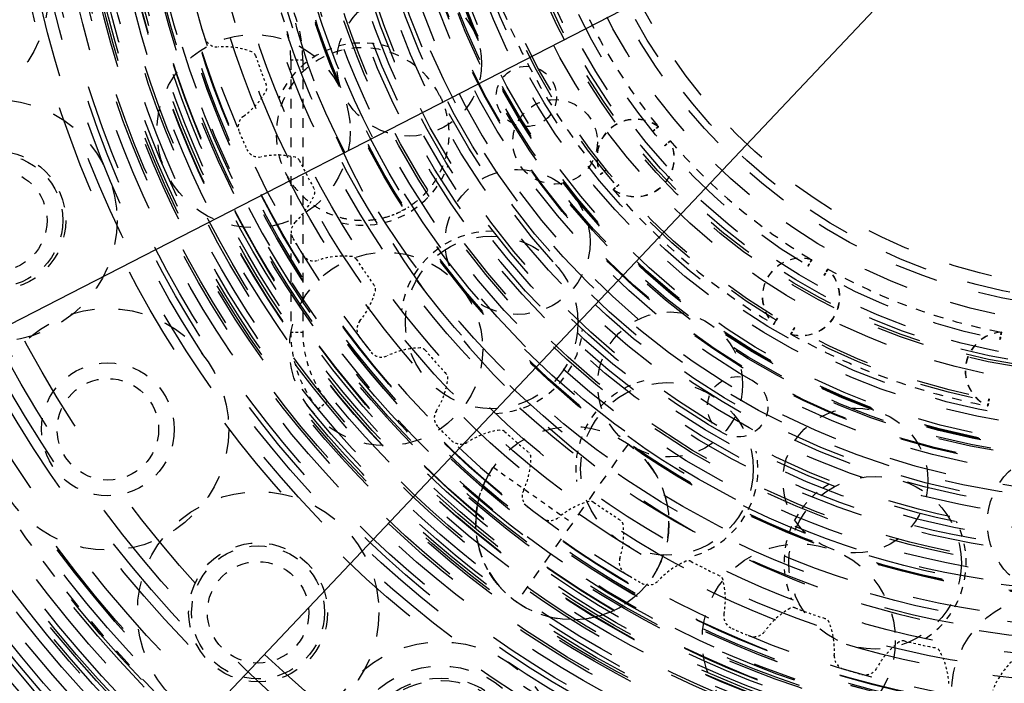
# Model space of a CAD drawing. Header units: millimetres. Extents: x 14186 to 17588, y 1400 to 3805.
# Tile 224 of 256: x 16631 to 16671, y 2682 to 2709. Entities that reach past the tile are written whole.
import ezdxf

# ---------------------------------------------------------------- set-up
doc = ezdxf.new("R2010")
doc.units = ezdxf.units.MM
doc.linetypes.add('HIDDEN', pattern=[0.2, 0.1, -0.1])
for name, color, linetype in [('DEFAULT_2', 8, 'HIDDEN'), ('INTF_RED_1_1', 7, 'Continuous'), ('INTFCLR_183613', 7, 'Continuous'), ('INTFCLR_193615', 7, 'Continuous'), ('INTFCLR_405826', 7, 'Continuous'), ('INTFCLR_422359', 7, 'Continuous'), ('INTFCLR_64894', 7, 'Continuous'), ('INTFCLR_83947', 7, 'Continuous'), ('NONE_85', 7, 'Continuous')]:
    doc.layers.add(name, color=color, linetype=linetype)
doc.layers.add('dim', color=82, linetype='Continuous', lineweight=9)
doc.styles.get("Standard").update_dxf_attribs({"font": 'arial.ttf'})
doc.dimstyles.new('ISO-25', dxfattribs={"dimtxt": 2.5, "dimasz": 2.5, "dimexe": 1.25, "dimexo": 0.625, "dimtad": 1, "dimtxsty": 'Standard', "dimcen": 2.5, "dimadec": 0, "dimazin": 0, "dimtfac": 1, "dimtmove": 0, "dimatfit": 3, "dimfxl": 1, "dimarcsym": 0})

# ---------------------------------------------------------------- blocks, each defined once
blk = doc.blocks.new('*D23')
at = {"layer": 'Defpoints', "color": 0, "transparency": 16777216}
for p in [(16478.346, 2911.549), (16873.329, 2528.811)]:
    blk.add_point(p, dxfattribs=at)
at = {"layer": 'dim', "color": 0, "linetype": 'Continuous', "lineweight": -2, "transparency": 16777216}
for p, q in [((16461.111, 2928.25), (16443.875, 2944.952)), ((16478.346, 2911.549), (16873.329, 2528.811)), ((16975.404, 2429.9), (16890.565, 2512.109))]:
    blk.add_line(p, q, dxfattribs=at)
at = {"layer": 'dim', "color": 0, "transparency": 16777216}
for points in [[(16463.894, 2931.123), (16458.327, 2925.378), (16478.346, 2911.549)], [(16893.348, 2514.982), (16887.781, 2509.237), (16873.329, 2528.811)]]:
    blk.add_solid(points, dxfattribs=at)
at = {"layer": 'dim', "color": 0, "transparency": 16777216, "insert": (16956.442, 2477.968), "char_height": 30, "attachment_point": 5, "rotation": 315.902}
blk.add_mtext('360%%D', dxfattribs=at)
blk = doc.blocks.new('*D27')
at = {"layer": 'Defpoints', "color": 0, "transparency": 16777216}
for p in [(17053.851, 3119.687), (16297.825, 2320.672)]:
    blk.add_point(p, dxfattribs=at)
at = {"layer": 'dim', "color": 0, "linetype": 'Continuous', "lineweight": -2, "transparency": 16777216}
for p, q in [((17253.469, 3330.657), (17070.346, 3137.12)), ((16297.825, 2320.672), (17053.851, 3119.687)), ((16281.33, 2303.239), (16264.835, 2285.806))]:
    blk.add_line(p, q, dxfattribs=at)
at = {"layer": 'dim', "color": 0, "transparency": 16777216}
for points in [[(17067.44, 3139.87), (17073.251, 3134.371), (17053.851, 3119.687)], [(16278.424, 2305.989), (16284.235, 2300.49), (16297.825, 2320.672)]]:
    blk.add_solid(points, dxfattribs=at)
at = {"layer": 'dim', "color": 0, "transparency": 16777216, "insert": (17191.287, 3297.171), "char_height": 30, "attachment_point": 5, "rotation": 46.5835}
blk.add_mtext('∅1100', dxfattribs=at)
blk = doc.blocks.new('*D28')
at = {"layer": 'Defpoints', "color": 0, "transparency": 16777216}
for p in [(17217.995, 2998.669), (16133.681, 2441.691)]:
    blk.add_point(p, dxfattribs=at)
at = {"layer": 'dim', "color": 0, "linetype": 'Continuous', "lineweight": -2, "transparency": 16777216}
for p, q in [((17380.14, 3081.958), (17239.343, 3009.635)), ((16133.681, 2441.691), (17217.995, 2998.669)), ((16112.333, 2430.725), (16090.984, 2419.759))]:
    blk.add_line(p, q, dxfattribs=at)
at = {"layer": 'dim', "color": 0, "transparency": 16777216}
for points in [[(17237.515, 3013.193), (17241.17, 3006.077), (17217.995, 2998.669)], [(16110.505, 2434.283), (16114.16, 2427.167), (16133.681, 2441.691)]]:
    blk.add_solid(points, dxfattribs=at)
at = {"layer": 'dim', "color": 0, "transparency": 16777216, "insert": (17310.293, 3070.985), "char_height": 30, "attachment_point": 5, "rotation": 27.1882}
blk.add_mtext('∅1219', dxfattribs=at)

msp = doc.modelspace()

# ---------------------------------------------------------------- linework, layer by layer
for centre, radius in [((16675.838, 2720.18), 609.5), ((16675.838, 2720.18), 550), ((16400.838, 2720.18), 275), ((16675.838, 2720.18), 275)]:
    msp.add_circle(centre, radius)
at = {"color": 7, "linetype": 'Continuous'}
for radius in [76.5, 75.5, 74.5]:
    msp.add_arc((16675.838, 2720.18), radius, 90, 270, dxfattribs=at)
at = {"layer": 'DEFAULT_2', "color": 8, "linetype": 'HIDDEN', "ltscale": 4}
for p, q in [((16641.837, 2707.683), (16641.835, 2696.408)), ((16642.337, 2707.683), (16642.335, 2696.408)), ((16655.798, 2691.79), (16651.185, 2685.254))]:
    msp.add_line(p, q, dxfattribs=at)
at = {"layer": 'DEFAULT_2', "color": 8, "linetype": 'HIDDEN', "ltscale": 0.4}
for p, q in [((16642.337, 2707.683), (16641.837, 2707.683)), ((16642.335, 2696.408), (16641.835, 2696.408)), ((16643.355, 2693.555), (16642.968, 2693.238))]:
    msp.add_line(p, q, dxfattribs=at)
at = {"layer": 'DEFAULT_2', "color": 8, "linetype": 'HIDDEN', "ltscale": 0.08}
for p in [(16646.298, 2701.377), (16646.512, 2701.484)]:
    msp.add_line(p, (16646.406, 2701.429), dxfattribs=at)
at = {"layer": 'DEFAULT_2', "color": 8, "linetype": 'HIDDEN', "ltscale": 0.2}
for p, q in [((16663.916, 2698.776), (16664.065, 2699.037)), ((16664.048, 2699.007), (16663.916, 2698.776)), ((16664.073, 2699.032), (16663.924, 2698.771)), ((16661.978, 2697.008), (16661.826, 2696.751)), ((16661.835, 2696.745), (16661.987, 2697.003)), ((16661.835, 2696.745), (16661.987, 2697.003)), ((16670.75, 2693.664), (16670.694, 2693.369))]:
    msp.add_line(p, q, dxfattribs=at)
at = {"layer": 'DEFAULT_2', "color": 8, "linetype": 'HIDDEN', "ltscale": 0.1}
for p, q in [((16663.924, 2698.771), (16664.026, 2698.95)), ((16661.842, 2696.758), (16661.928, 2696.903)), ((16650.148, 2690.718), (16650.223, 2690.829))]:
    msp.add_line(p, q, dxfattribs=at)
at = {"layer": 'DEFAULT_2', "color": 8, "linetype": 'HIDDEN', "ltscale": 0.07}
msp.add_line((16664.006, 2698.914), (16664.056, 2699.002), dxfattribs=at)
at = {"layer": 'DEFAULT_2', "color": 8, "linetype": 'HIDDEN', "ltscale": 0.003}
msp.add_line((16661.835, 2696.745), (16661.837, 2696.748), dxfattribs=at)
at = {"layer": 'DEFAULT_2', "color": 8, "linetype": 'HIDDEN', "ltscale": 2}
msp.add_line((16650.223, 2690.829), (16653.491, 2688.522), dxfattribs=at)
at = {"layer": 'DEFAULT_2', "color": 8, "linetype": 'HIDDEN', "ltscale": 0.04}
msp.add_lwpolyline([(16664.035, 2698.984), (16664.057, 2699.023), (16664.063, 2699.033), (16664.065, 2699.037)], dxfattribs=at)
at = {"layer": 'DEFAULT_2', "color": 8, "linetype": 'HIDDEN', "ltscale": 0.02}
msp.add_lwpolyline([(16664.056, 2699.002), (16664.071, 2699.029), (16664.073, 2699.032)], dxfattribs=at)
at = {"layer": 'DEFAULT_2', "color": 8, "linetype": 'HIDDEN', "ltscale": 0.09}
msp.add_lwpolyline([(16661.891, 2696.861), (16661.875, 2696.834), (16661.861, 2696.811), (16661.85, 2696.792), (16661.841, 2696.777), (16661.834, 2696.765), (16661.829, 2696.757), (16661.826, 2696.752), (16661.826, 2696.751)], dxfattribs=at)
at = {"layer": 'DEFAULT_2', "color": 8, "linetype": 'HIDDEN', "ltscale": 0.2}
for points in [[(16661.835, 2696.745), (16661.837, 2696.748), (16661.843, 2696.758), (16661.987, 2697.003)], [(16661.841, 2696.777), (16661.85, 2696.792), (16661.862, 2696.811), (16661.875, 2696.834), (16661.891, 2696.861), (16661.909, 2696.891), (16661.93, 2696.926), (16661.953, 2696.965), (16661.978, 2697.008)]]:
    msp.add_lwpolyline(points, dxfattribs=at)
at = {"layer": 'DEFAULT_2', "color": 8, "linetype": 'HIDDEN', "ltscale": 0.06}
msp.add_lwpolyline([(16661.953, 2696.965), (16661.93, 2696.926), (16661.909, 2696.891)], dxfattribs=at)
at = {"layer": 'DEFAULT_2', "color": 8, "linetype": 'HIDDEN', "ltscale": 57}
msp.add_circle((16675.838, 2720.18), 71, dxfattribs=at)
at = {"layer": 'DEFAULT_2', "color": 8, "linetype": 'HIDDEN', "ltscale": 56}
msp.add_circle((16675.838, 2720.18), 70.5, dxfattribs=at)
at = {"layer": 'DEFAULT_2', "color": 8, "linetype": 'HIDDEN', "ltscale": 53}
msp.add_circle((16675.838, 2720.18), 66.5, dxfattribs=at)
at = {"layer": 'DEFAULT_2', "color": 8, "linetype": 'HIDDEN', "ltscale": 52}
msp.add_circle((16675.838, 2720.18), 65.5, dxfattribs=at)
at = {"layer": 'DEFAULT_2', "color": 8, "linetype": 'HIDDEN', "ltscale": 49}
for radius in [61.5, 61.2, 61]:
    msp.add_circle((16675.838, 2720.18), radius, dxfattribs=at)
at = {"layer": 'DEFAULT_2', "color": 8, "linetype": 'HIDDEN', "ltscale": 48}
for radius in [60.7, 60]:
    msp.add_circle((16675.838, 2720.18), radius, dxfattribs=at)
at = {"layer": 'DEFAULT_2', "color": 8, "linetype": 'HIDDEN', "ltscale": 47}
for radius in [59.5, 59, 58.8, 58.5]:
    msp.add_circle((16675.838, 2720.18), radius, dxfattribs=at)
at = {"layer": 'DEFAULT_2', "color": 8, "linetype": 'HIDDEN', "ltscale": 46}
for radius in [58, 57.5]:
    msp.add_circle((16675.838, 2720.18), radius, dxfattribs=at)
at = {"layer": 'DEFAULT_2', "color": 8, "linetype": 'HIDDEN', "ltscale": 45}
for radius in [57, 56.8, 56.7, 56.5, 56.029]:
    msp.add_circle((16675.838, 2720.18), radius, dxfattribs=at)
at = {"layer": 'DEFAULT_2', "color": 8, "linetype": 'HIDDEN', "ltscale": 44}
for radius in [55.529, 55, 54.6, 54.54]:
    msp.add_circle((16675.838, 2720.18), radius, dxfattribs=at)
at = {"layer": 'DEFAULT_2', "color": 8, "linetype": 'HIDDEN', "ltscale": 43}
msp.add_circle((16675.838, 2720.18), 54, dxfattribs=at)
at = {"layer": 'DEFAULT_2', "color": 8, "linetype": 'HIDDEN', "ltscale": 42}
for radius in [53, 52.059]:
    msp.add_circle((16675.838, 2720.18), radius, dxfattribs=at)
at = {"layer": 'DEFAULT_2', "color": 8, "linetype": 'HIDDEN', "ltscale": 41}
msp.add_circle((16675.838, 2720.18), 51.059, dxfattribs=at)
at = {"layer": 'DEFAULT_2', "color": 8, "linetype": 'HIDDEN', "ltscale": 37}
msp.add_circle((16675.838, 2720.18), 45.9, dxfattribs=at)
at = {"layer": 'DEFAULT_2', "color": 8, "linetype": 'HIDDEN', "ltscale": 36}
for radius in [45.5, 45, 44.7, 44.5]:
    msp.add_circle((16675.838, 2720.18), radius, dxfattribs=at)
at = {"layer": 'DEFAULT_2', "color": 8, "linetype": 'HIDDEN', "ltscale": 35}
for radius in [44, 43.6, 43.5]:
    msp.add_circle((16675.838, 2720.18), radius, dxfattribs=at)
at = {"layer": 'DEFAULT_2', "color": 8, "linetype": 'HIDDEN', "ltscale": 34}
for radius in [43, 42.75, 42.5, 42]:
    msp.add_circle((16675.838, 2720.18), radius, dxfattribs=at)
at = {"layer": 'DEFAULT_2', "color": 8, "linetype": 'HIDDEN', "ltscale": 33}
for radius in [41.775, 41.5, 41.482, 41.378, 41.25, 41, 40.869, 40.85]:
    msp.add_circle((16675.838, 2720.18), radius, dxfattribs=at)
at = {"layer": 'DEFAULT_2', "color": 8, "linetype": 'HIDDEN', "ltscale": 32}
for radius in [40.575, 40.5, 40.358, 39.878, 39.875, 39.578]:
    msp.add_circle((16675.838, 2720.18), radius, dxfattribs=at)
at = {"layer": 'DEFAULT_2', "color": 8, "linetype": 'HIDDEN', "ltscale": 31}
msp.add_circle((16675.838, 2720.18), 38.286, dxfattribs=at)
at = {"layer": 'DEFAULT_2', "color": 8, "linetype": 'HIDDEN', "ltscale": 30}
for radius in [37.91, 37.25]:
    msp.add_circle((16675.838, 2720.18), radius, dxfattribs=at)
at = {"layer": 'DEFAULT_2', "color": 8, "linetype": 'HIDDEN', "ltscale": 29}
msp.add_circle((16675.838, 2720.18), 36, dxfattribs=at)
at = {"layer": 'DEFAULT_2', "color": 8, "linetype": 'HIDDEN', "ltscale": 28}
for radius in [35.7, 34.729]:
    msp.add_circle((16675.838, 2720.18), radius, dxfattribs=at)
at = {"layer": 'DEFAULT_2', "color": 8, "linetype": 'HIDDEN', "ltscale": 27}
msp.add_circle((16675.838, 2720.18), 34, dxfattribs=at)
at = {"layer": 'DEFAULT_2', "color": 8, "linetype": 'HIDDEN', "ltscale": 26}
msp.add_circle((16675.838, 2720.18), 32.25, dxfattribs=at)
at = {"layer": 'DEFAULT_2', "color": 8, "linetype": 'HIDDEN', "ltscale": 25}
for radius in [31.52, 31.142]:
    msp.add_circle((16675.838, 2720.18), radius, dxfattribs=at)
at = {"layer": 'DEFAULT_2', "color": 8, "linetype": 'HIDDEN', "ltscale": 24}
for radius in [29.764, 29.5, 29.464]:
    msp.add_circle((16675.838, 2720.18), radius, dxfattribs=at)
at = {"layer": 'DEFAULT_2', "color": 8, "linetype": 'HIDDEN', "ltscale": 23}
for radius in [29, 28.729, 28.7]:
    msp.add_circle((16675.838, 2720.18), radius, dxfattribs=at)
at = {"layer": 'DEFAULT_2', "color": 8, "linetype": 'HIDDEN', "ltscale": 22}
for radius in [27.8, 27.5, 27]:
    msp.add_circle((16675.838, 2720.18), radius, dxfattribs=at)
at = {"layer": 'DEFAULT_2', "color": 8, "linetype": 'HIDDEN', "ltscale": 20}
for radius in [25.5, 25, 24.5]:
    msp.add_circle((16675.838, 2720.18), radius, dxfattribs=at)
at = {"layer": 'DEFAULT_2', "color": 8, "linetype": 'HIDDEN', "ltscale": 19}
msp.add_circle((16675.838, 2720.18), 23.5, dxfattribs=at)
at = {"layer": 'DEFAULT_2', "color": 8, "linetype": 'HIDDEN', "ltscale": 18}
for radius in [22.8, 22.5, 22]:
    msp.add_circle((16675.838, 2720.18), radius, dxfattribs=at)
at = {"layer": 'DEFAULT_2', "color": 8, "linetype": 'HIDDEN', "ltscale": 10}
for centre in [(16626.798, 2710.425), (16629.644, 2701.046), (16634.264, 2692.401), (16640.482, 2684.825), (16648.059, 2678.606)]:
    msp.add_circle(centre, 5, dxfattribs=at)
at = {"layer": 'DEFAULT_2', "color": 8, "linetype": 'HIDDEN', "ltscale": 7}
for centre, radius in [((16646.735, 2707.539), 3), ((16629.644, 2701.046), 2.875), ((16629.644, 2701.046), 2.75), ((16651.225, 2700.156), 3), ((16657.54, 2694.258), 3), ((16634.264, 2692.401), 2.75), ((16665.212, 2690.283), 3), ((16673.672, 2688.525), 3), ((16640.482, 2684.825), 2.875), ((16640.482, 2684.825), 2.75)]:
    msp.add_circle(centre, radius, dxfattribs=at)
at = {"layer": 'DEFAULT_2', "color": 8, "linetype": 'HIDDEN', "ltscale": 8}
for centre in [(16640.296, 2704.742), (16645.779, 2695.725), (16662.861, 2683.667)]:
    msp.add_circle(centre, 4, dxfattribs=at)
at = {"layer": 'DEFAULT_2', "color": 8, "linetype": 'HIDDEN', "ltscale": 5}
for centre in [(16629.644, 2701.046), (16634.264, 2692.401), (16640.482, 2684.825)]:
    msp.add_circle(centre, 2.1, dxfattribs=at)
at = {"layer": 'DEFAULT_2', "color": 8, "linetype": 'HIDDEN', "ltscale": 9}
for centre in [(16650.153, 2696.827), (16657.406, 2690.763), (16666.026, 2686.881)]:
    msp.add_circle(centre, 3.572, dxfattribs=at)
at = {"layer": 'DEFAULT_2', "color": 8, "linetype": 'HIDDEN', "ltscale": 4}
msp.add_circle((16660.335, 2693.335), 1.25, dxfattribs=at)
at = {"layer": 'DEFAULT_2', "color": 8, "linetype": 'HIDDEN', "ltscale": 36}
for radius, start, end in [(73.5, 68.14652, 291.85345), (72.5, 68.14659, 291.85352)]:
    msp.add_arc((16675.838, 2720.18), radius, start, end, dxfattribs=at)
at = {"layer": 'DEFAULT_2', "color": 8, "linetype": 'HIDDEN', "ltscale": 18}
for radius in [40.31, 39.31]:
    msp.add_arc((16675.838, 2720.18), radius, 79.5528, 280.4472, dxfattribs=at)
at = {"layer": 'DEFAULT_2', "color": 8, "linetype": 'HIDDEN', "ltscale": 25}
msp.add_arc((16675.725, 2718.654), 35, 105.6174, 65.9352, dxfattribs=at)
at = {"layer": 'DEFAULT_2', "color": 8, "linetype": 'HIDDEN', "ltscale": 24}
msp.add_arc((16675.838, 2720.18), 30.4, 89.5485, 82.0041, dxfattribs=at)
at = {"layer": 'DEFAULT_2', "color": 8, "linetype": 'HIDDEN', "ltscale": 4}
for centre, radius, start, end in [((16636.837, 2707.684), 5.5, 359.9945, 89.9945), ((16636.837, 2707.684), 5, 359.9945, 89.9945), ((16675.838, 2720.18), 24.2, 200.8906, 219.087), ((16675.838, 2720.18), 27.3, 200.8372, 219.1404), ((16644.805, 2704.622), 3.572, 26.6261, 206.6261), ((16675.838, 2720.18), 24.2, 220.8906, 239.087), ((16675.838, 2720.18), 27.3, 220.8372, 239.1403), ((16675.838, 2720.18), 24.2, 240.8906, 259.087), ((16675.838, 2720.18), 27.3, 240.8372, 259.1411)]:
    msp.add_arc(centre, radius, start, end, dxfattribs=at)
at = {"layer": 'DEFAULT_2', "color": 8, "linetype": 'HIDDEN', "ltscale": 3}
for centre, radius, start, end in [((16644.805, 2704.622), 3.772, 73.438, 156.6099), ((16656.106, 2703.636), 1.6, 53.8907, 205.1471), ((16656.112, 2703.628), 1.6, 53.9131, 205.1697), ((16656.106, 2703.636), 1.6, 234.8084, 26.0645), ((16656.112, 2703.628), 1.6, 234.8306, 26.0869), ((16644.805, 2704.622), 3.772, 256.6424, 339.8143), ((16650.153, 2696.827), 3.772, 89.0902, 172.2621), ((16662.954, 2697.885), 1.6, 73.8907, 225.145), ((16662.963, 2697.88), 1.6, 73.9131, 225.1685), ((16662.954, 2697.885), 1.6, 254.8084, 46.0645), ((16662.963, 2697.88), 1.6, 254.8303, 46.0869), ((16650.153, 2696.827), 3.772, 272.2945, 355.4664), ((16671.356, 2694.823), 1.6, 93.8907, 245.1473), ((16671.366, 2694.821), 1.6, 93.9131, 245.1697), ((16657.406, 2690.763), 3.772, 104.7424, 187.9143), ((16657.406, 2690.763), 3.772, 287.9467, 11.1186), ((16666.026, 2686.881), 3.772, 120.3945, 203.5664), ((16666.026, 2686.881), 3.772, 303.5989, 26.7708)]:
    msp.add_arc(centre, radius, start, end, dxfattribs=at)
at = {"layer": 'DEFAULT_2', "color": 8, "linetype": 'HIDDEN', "ltscale": 14}
msp.add_arc((16675.838, 2720.18), 78.5, 189.15514, 270, dxfattribs=at)
at = {"layer": 'DEFAULT_2', "color": 8, "linetype": 'HIDDEN', "ltscale": 9}
msp.add_arc((16675.838, 2720.18), 60.5, 191.89678, 258.10322, dxfattribs=at)
at = {"layer": 'DEFAULT_2', "color": 8, "linetype": 'HIDDEN', "ltscale": 0.2}
for start, end in [(289.8417, 294.7106), (298.5428, 302.5174)]:
    msp.add_arc((16644.805, 2704.622), 3.572, start, end, dxfattribs=at)
at = {"layer": 'DEFAULT_2', "color": 8, "linetype": 'HIDDEN', "ltscale": 2}
for radius in [5, 4.5]:
    msp.add_arc((16646.835, 2696.408), radius, 179.9945, 219.3403, dxfattribs=at)
at = {"layer": 'DEFAULT_2', "color": 8, "linetype": 'HIDDEN', "ltscale": 8}
for radius, start, end in [(55.358, 210.2738, 231.7612), (60.072, 210.62185, 231.76095)]:
    msp.add_arc((16675.838, 2720.18), radius, start, end, dxfattribs=at)
at = {"layer": 'DEFAULT_2', "color": 8, "linetype": 'HIDDEN', "ltscale": 7}
msp.add_arc((16653.491, 2688.522), 4, 150.5926, 54.7824, dxfattribs=at)
at = {"layer": 'DEFAULT_2', "color": 8, "linetype": 'HIDDEN', "ltscale": 3}
for points, knots in [([(16647.998, 2706.223), (16648.096, 2706.028), (16648.256, 2705.619), (16648.38, 2704.973), (16648.384, 2704.314), (16648.268, 2703.666), (16648.035, 2703.051), (16647.694, 2702.488), (16647.256, 2701.997), (16646.909, 2701.728), (16646.725, 2701.61)], [0, 0, 0, 0, 0.125008, 0.250015, 0.375023, 0.500031, 0.625037, 0.750032, 0.875018, 1, 1, 1, 1]), ([(16641.612, 2703.021), (16641.709, 2702.828), (16641.938, 2702.459), (16642.376, 2701.977), (16642.893, 2701.582), (16643.473, 2701.287), (16644.098, 2701.101), (16644.745, 2701.031), (16645.394, 2701.079), (16645.815, 2701.189), (16646.018, 2701.262)], [0, 0, 0, 0, 0.125008, 0.250015, 0.375023, 0.500031, 0.625037, 0.750031, 0.875018, 1, 1, 1, 1]), ([(16651.185, 2685.254), (16650.985, 2685.396), (16650.61, 2685.715), (16650.146, 2686.289), (16649.794, 2686.938), (16649.567, 2687.64), (16649.472, 2688.371), (16649.512, 2689.108), (16649.685, 2689.824), (16649.887, 2690.273), (16650.007, 2690.486)], [0, 0, 0, 0, 0.12505, 0.250089, 0.375123, 0.500127, 0.625114, 0.75008, 0.875036, 1, 1, 1, 1])]:
    msp.add_open_spline(points, degree=3, knots=knots, dxfattribs=at)
at = {"layer": 'DEFAULT_2', "color": 8, "linetype": 'HIDDEN', "ltscale": 0.2}
for points, knots in [([(16657.048, 2704.929), (16657.048, 2704.929), (16657.045, 2704.928), (16657.044, 2704.926), (16657.039, 2704.922), (16657.029, 2704.914), (16657.012, 2704.9), (16656.986, 2704.878), (16656.954, 2704.851), (16656.914, 2704.818), (16656.868, 2704.779), (16656.835, 2704.752), (16656.817, 2704.738)], [0, 0, 0, 0, 0.004048, 0.016169, 0.036328, 0.064493, 0.144705, 0.256343, 0.398684, 0.570948, 0.771904, 1, 1, 1, 1]), ([(16656.817, 2704.738), (16656.85, 2704.765), (16656.896, 2704.803), (16656.954, 2704.851), (16656.986, 2704.878), (16657.012, 2704.9), (16657.029, 2704.914), (16657.039, 2704.922), (16657.043, 2704.926), (16657.047, 2704.927), (16657.048, 2704.929), (16657.048, 2704.929)], [0, 0, 0, 0, 0.429052, 0.601315, 0.743655, 0.855295, 0.935508, 0.963673, 0.983832, 0.995952, 1, 1, 1, 1]), ([(16657.054, 2704.922), (16657.034, 2704.906), (16656.957, 2704.842), (16656.88, 2704.777), (16656.823, 2704.73)], [0, 0, 0, 0, 0.256338, 1, 1, 1, 1]), ([(16656.823, 2704.73), (16656.88, 2704.777), (16656.957, 2704.842), (16657.034, 2704.906), (16657.054, 2704.922)], [0, 0, 0, 0, 0.74366, 1, 1, 1, 1]), ([(16657.315, 2704.144), (16657.347, 2704.172), (16657.404, 2704.22), (16657.475, 2704.282), (16657.519, 2704.317), (16657.537, 2704.335), (16657.543, 2704.338)], [0, 0, 0, 0, 0.429528, 0.744159, 0.936179, 1, 1, 1, 1]), ([(16657.543, 2704.338), (16657.544, 2704.338), (16657.54, 2704.337), (16657.539, 2704.335), (16657.534, 2704.331), (16657.528, 2704.326), (16657.519, 2704.319), (16657.505, 2704.306), (16657.482, 2704.287), (16657.45, 2704.259), (16657.41, 2704.226), (16657.365, 2704.187), (16657.332, 2704.159), (16657.315, 2704.144)], [0, 0, 0, 0, 0.003919, 0.015748, 0.035719, 0.063926, 0.100175, 0.144289, 0.255928, 0.398316, 0.57052, 0.771544, 1, 1, 1, 1]), ([(16657.549, 2704.331), (16657.544, 2704.327), (16657.524, 2704.311), (16657.449, 2704.245), (16657.377, 2704.185), (16657.321, 2704.137)], [0, 0, 0, 0, 0.063815, 0.25584, 1, 1, 1, 1]), ([(16657.321, 2704.137), (16657.353, 2704.165), (16657.41, 2704.213), (16657.481, 2704.274), (16657.525, 2704.31), (16657.544, 2704.328), (16657.549, 2704.331)], [0, 0, 0, 0, 0.429528, 0.744159, 0.936179, 1, 1, 1, 1]), ([(16654.657, 2702.956), (16654.662, 2702.96), (16654.74, 2703.022), (16654.817, 2703.087), (16654.889, 2703.146)], [0, 0, 0, 0, 0.064273, 1, 1, 1, 1]), ([(16654.889, 2703.146), (16654.856, 2703.119), (16654.81, 2703.08), (16654.752, 2703.033), (16654.719, 2703.006), (16654.694, 2702.985), (16654.676, 2702.971), (16654.667, 2702.963), (16654.661, 2702.959), (16654.66, 2702.957), (16654.657, 2702.956), (16654.657, 2702.956)], [0, 0, 0, 0, 0.429601, 0.601855, 0.744156, 0.855696, 0.935809, 0.963896, 0.983955, 0.995989, 1, 1, 1, 1]), ([(16654.896, 2703.138), (16654.838, 2703.091), (16654.762, 2703.026), (16654.684, 2702.963), (16654.664, 2702.947)], [0, 0, 0, 0, 0.743678, 1, 1, 1, 1]), ([(16655.411, 2702.523), (16655.379, 2702.495), (16655.333, 2702.456), (16655.277, 2702.408), (16655.244, 2702.38), (16655.219, 2702.358), (16655.202, 2702.344), (16655.193, 2702.336), (16655.187, 2702.331), (16655.186, 2702.33), (16655.183, 2702.328), (16655.183, 2702.328)], [0, 0, 0, 0, 0.429055, 0.60131, 0.743643, 0.855279, 0.935495, 0.963664, 0.983828, 0.995951, 1, 1, 1, 1]), ([(16655.183, 2702.328), (16655.184, 2702.328), (16655.185, 2702.33), (16655.188, 2702.331), (16655.192, 2702.336), (16655.202, 2702.344), (16655.219, 2702.358), (16655.244, 2702.38), (16655.276, 2702.408), (16655.333, 2702.456), (16655.379, 2702.495), (16655.411, 2702.523)], [0, 0, 0, 0, 0.00405, 0.016176, 0.036342, 0.064513, 0.144728, 0.256361, 0.398692, 0.570946, 1, 1, 1, 1]), ([(16655.19, 2702.32), (16655.195, 2702.324), (16655.272, 2702.389), (16655.347, 2702.455), (16655.418, 2702.515)], [0, 0, 0, 0, 0.064672, 1, 1, 1, 1]), ([(16655.418, 2702.515), (16655.362, 2702.467), (16655.286, 2702.401), (16655.21, 2702.337), (16655.19, 2702.32)], [0, 0, 0, 0, 0.743371, 1, 1, 1, 1]), ([(16663.397, 2699.422), (16663.394, 2699.417), (16663.345, 2699.33), (16663.293, 2699.244), (16663.246, 2699.163)], [0, 0, 0, 0, 0.064542, 1, 1, 1, 1]), ([(16663.246, 2699.163), (16663.257, 2699.183), (16663.279, 2699.22), (16663.31, 2699.272), (16663.336, 2699.316), (16663.357, 2699.353), (16663.372, 2699.379), (16663.382, 2699.395), (16663.387, 2699.405), (16663.392, 2699.412), (16663.394, 2699.418), (16663.397, 2699.42), (16663.397, 2699.422), (16663.397, 2699.422)], [0, 0, 0, 0, 0.228097, 0.429056, 0.601319, 0.743636, 0.855247, 0.899316, 0.935459, 0.963638, 0.983813, 0.995947, 1, 1, 1, 1]), ([(16663.405, 2699.418), (16663.402, 2699.412), (16663.353, 2699.325), (16663.301, 2699.239), (16663.254, 2699.158)], [0, 0, 0, 0, 0.064542, 1, 1, 1, 1]), ([(16663.254, 2699.158), (16663.292, 2699.223), (16663.343, 2699.308), (16663.393, 2699.395), (16663.405, 2699.418)], [0, 0, 0, 0, 0.743638, 1, 1, 1, 1]), ([(16662.682, 2696.602), (16662.671, 2696.582), (16662.649, 2696.545), (16662.62, 2696.492), (16662.594, 2696.448), (16662.573, 2696.41), (16662.557, 2696.381), (16662.546, 2696.362), (16662.54, 2696.351), (16662.537, 2696.345), (16662.536, 2696.343), (16662.534, 2696.34), (16662.535, 2696.34)], [0, 0, 0, 0, 0.228109, 0.42908, 0.601351, 0.743668, 0.855273, 0.935475, 0.963648, 0.983818, 0.995948, 1, 1, 1, 1]), ([(16662.535, 2696.34), (16662.535, 2696.34), (16662.535, 2696.343), (16662.537, 2696.345), (16662.54, 2696.351), (16662.544, 2696.358), (16662.549, 2696.368), (16662.559, 2696.384), (16662.573, 2696.411), (16662.594, 2696.448), (16662.62, 2696.492), (16662.649, 2696.545), (16662.671, 2696.582), (16662.682, 2696.602)], [0, 0, 0, 0, 0.004053, 0.016186, 0.03636, 0.064537, 0.100678, 0.144743, 0.256355, 0.398672, 0.570929, 0.771893, 1, 1, 1, 1]), ([(16662.544, 2696.335), (16662.556, 2696.358), (16662.605, 2696.445), (16662.654, 2696.532), (16662.691, 2696.597)], [0, 0, 0, 0, 0.255731, 1, 1, 1, 1]), ([(16662.691, 2696.597), (16662.654, 2696.532), (16662.605, 2696.445), (16662.556, 2696.358), (16662.544, 2696.335)], [0, 0, 0, 0, 0.744256, 1, 1, 1, 1]), ([(16671.193, 2696.124), (16671.197, 2696.147), (16671.205, 2696.189), (16671.216, 2696.248), (16671.226, 2696.299), (16671.233, 2696.34), (16671.239, 2696.37), (16671.242, 2696.389), (16671.244, 2696.399), (16671.245, 2696.408), (16671.246, 2696.414), (16671.247, 2696.417), (16671.247, 2696.419), (16671.247, 2696.419)], [0, 0, 0, 0, 0.228097, 0.429055, 0.601318, 0.743635, 0.855247, 0.899315, 0.935459, 0.963638, 0.983813, 0.995947, 1, 1, 1, 1]), ([(16671.247, 2696.419), (16671.246, 2696.413), (16671.229, 2696.314), (16671.21, 2696.216), (16671.193, 2696.124)], [0, 0, 0, 0, 0.064542, 1, 1, 1, 1]), ([(16671.256, 2696.418), (16671.255, 2696.411), (16671.239, 2696.313), (16671.22, 2696.214), (16671.203, 2696.122)], [0, 0, 0, 0, 0.064542, 1, 1, 1, 1]), ([(16671.203, 2696.122), (16671.216, 2696.195), (16671.235, 2696.294), (16671.252, 2696.392), (16671.256, 2696.418)], [0, 0, 0, 0, 0.743637, 1, 1, 1, 1]), ([(16670.684, 2693.371), (16670.683, 2693.371), (16670.685, 2693.373), (16670.685, 2693.376), (16670.686, 2693.382), (16670.688, 2693.39), (16670.69, 2693.401), (16670.694, 2693.42), (16670.699, 2693.449), (16670.707, 2693.491), (16670.717, 2693.542), (16670.727, 2693.601), (16670.735, 2693.643), (16670.739, 2693.666)], [0, 0, 0, 0, 0.004052, 0.016182, 0.036352, 0.064525, 0.100663, 0.144726, 0.25633, 0.398647, 0.570919, 0.771891, 1, 1, 1, 1]), ([(16670.739, 2693.666), (16670.735, 2693.643), (16670.727, 2693.601), (16670.716, 2693.542), (16670.706, 2693.491), (16670.698, 2693.449), (16670.693, 2693.42), (16670.689, 2693.401), (16670.687, 2693.391), (16670.686, 2693.382), (16670.685, 2693.376), (16670.684, 2693.373), (16670.684, 2693.371), (16670.684, 2693.371)], [0, 0, 0, 0, 0.228102, 0.429055, 0.601311, 0.743644, 0.855281, 0.899356, 0.935497, 0.963666, 0.983829, 0.995951, 1, 1, 1, 1]), ([(16670.694, 2693.369), (16670.699, 2693.394), (16670.719, 2693.492), (16670.736, 2693.591), (16670.75, 2693.664)], [0, 0, 0, 0, 0.256328, 1, 1, 1, 1]), ([(16650.007, 2690.486), (16650.018, 2690.507), (16650.042, 2690.548), (16650.079, 2690.609), (16650.114, 2690.665), (16650.138, 2690.702), (16650.148, 2690.718)], [0, 0, 0, 0, 0.261824, 0.51852, 0.789541, 1, 1, 1, 1])]:
    msp.add_open_spline(points, degree=3, knots=knots, dxfattribs=at)
at = {"layer": 'DEFAULT_2', "color": 8, "linetype": 'HIDDEN', "ltscale": 0.1}
msp.add_open_spline([(16650.148, 2690.718), (16650.158, 2690.733), (16650.183, 2690.77), (16650.209, 2690.806), (16650.225, 2690.828)], degree=3, knots=[0, 0, 0, 0, 0.394112, 1, 1, 1, 1], dxfattribs=at)
at = {"layer": 'INTF_RED_1_1', "color": 8, "linetype": 'HIDDEN', "ltscale": 0.002}
msp.add_line((16667.018, 2683.599), (16667.016, 2683.598), dxfattribs=at)
at = {"layer": 'INTF_RED_1_1', "color": 8, "linetype": 'HIDDEN', "ltscale": 35}
msp.add_circle((16675.838, 2720.18), 43.5, dxfattribs=at)
at = {"layer": 'INTF_RED_1_1', "color": 8, "linetype": 'HIDDEN', "ltscale": 34}
msp.add_circle((16675.838, 2720.18), 43.086, dxfattribs=at)
at = {"layer": 'INTF_RED_1_1', "color": 8, "linetype": 'HIDDEN', "ltscale": 32}
for radius in [39.81, 39.599]:
    msp.add_circle((16675.838, 2720.18), radius, dxfattribs=at)
at = {"layer": 'INTF_RED_1_1', "color": 8, "linetype": 'HIDDEN', "ltscale": 28}
msp.add_circle((16675.838, 2720.18), 34.5, dxfattribs=at)
at = {"layer": 'INTF_RED_1_1', "color": 8, "linetype": 'HIDDEN', "ltscale": 27}
for radius in [34, 33.5]:
    msp.add_circle((16675.838, 2720.18), radius, dxfattribs=at)
at = {"layer": 'INTF_RED_1_1', "color": 8, "linetype": 'HIDDEN', "ltscale": 26}
for radius in [33, 32.5]:
    msp.add_circle((16675.838, 2720.18), radius, dxfattribs=at)
at = {"layer": 'INTF_RED_1_1', "color": 8, "linetype": 'HIDDEN', "ltscale": 21}
msp.add_circle((16675.838, 2720.18), 26, dxfattribs=at)
at = {"layer": 'INTF_RED_1_1', "color": 8, "linetype": 'HIDDEN', "ltscale": 20}
msp.add_circle((16675.838, 2720.18), 25.5, dxfattribs=at)
at = {"layer": 'INTF_RED_1_1', "color": 8, "linetype": 'HIDDEN', "ltscale": 4}
msp.add_circle((16652.776, 2704.301), 1.75, dxfattribs=at)
at = {"layer": 'INTF_RED_1_1', "color": 8, "linetype": 'HIDDEN', "ltscale": 0.6}
for start, end in [(195.9843, 197.1127), (203.1843, 204.3127), (210.3843, 211.5127), (217.5843, 218.7127), (224.7843, 225.9127), (231.9843, 233.1128), (239.1843, 240.3127), (246.3843, 247.5127), (253.5843, 254.7127)]:
    msp.add_arc((16675.838, 2720.18), 39.31, start, end, dxfattribs=at)
at = {"layer": 'INTF_RED_1_1', "color": 8, "linetype": 'HIDDEN', "ltscale": 0.5}
for centre, start, end in [((16638.794, 2708.775), 197.1127, 274.1971), ((16640.208, 2704.92), 126.1, 203.1843), ((16640.515, 2704.222), 204.3127, 281.3971), ((16642.401, 2700.575), 133.3, 210.3843), ((16642.794, 2699.921), 211.5127, 288.5971), ((16645.122, 2696.539), 140.5, 217.5843), ((16645.594, 2695.939), 218.7128, 295.7971), ((16648.327, 2692.876), 147.7, 224.7843), ((16648.87, 2692.339), 225.9128, 302.9971), ((16651.966, 2689.643), 154.9, 231.9843), ((16652.572, 2689.179), 233.1199, 310.1971), ((16655.982, 2686.892), 162.1, 239.1843), ((16656.641, 2686.507), 240.3128, 317.3971), ((16660.31, 2684.666), 169.416, 246.3843), ((16661.013, 2684.367), 247.5128, 324.5971), ((16664.884, 2683), 176.5, 253.5843), ((16665.618, 2682.791), 254.7128, 331.7971)]:
    msp.add_arc(centre, 0.55, start, end, dxfattribs=at)
at = {"layer": 'INTF_RED_1_1', "color": 8, "linetype": 'HIDDEN'}
for centre, start, end in [((16639.074, 2704.96), 69.4456, 94.197), ((16637.954, 2708.011), 306.1, 330.8816), ((16641.271, 2700.472), 76.6456, 101.397), ((16639.778, 2703.359), 313.3, 338.0514), ((16644.014, 2696.295), 83.8264, 108.597), ((16642.171, 2698.972), 320.5, 345.2514), ((16647.258, 2692.495), 91.0456, 115.797), ((16645.094, 2694.92), 327.7, 352.4514), ((16650.953, 2689.131), 98.2456, 122.997), ((16648.503, 2691.266), 334.9, 359.6606), ((16655.041, 2686.257), 105.4456, 130.197), ((16652.342, 2688.068), 342.1, 6.8514), ((16659.457, 2683.918), 112.6456, 137.397), ((16656.552, 2685.376), 349.2805, 14.0514), ((16664.131, 2682.151), 119.8456, 144.597), ((16661.066, 2683.233), 356.5, 21.2514), ((16668.989, 2680.984), 126.9983, 151.797), ((16665.813, 2681.673), 3.7, 28.4292), ((16673.956, 2680.434), 134.2456, 158.997)]:
    msp.add_arc(centre, 3.275, start, end, dxfattribs=at)
at = {"layer": 'INTF_RED_1_1', "color": 8, "linetype": 'HIDDEN', "ltscale": 0.2}
for centre, start, end in [((16640.136, 2707.792), 19.1353, 69.4456), ((16640.596, 2706.538), 331.2471, 21.1618), ((16641.97, 2703.415), 26.6683, 76.6456), ((16642.584, 2702.228), 338.0514, 28.1421), ((16644.338, 2699.303), 33.5353, 83.5941), ((16645.096, 2698.202), 345.2514, 35.5618), ((16647.203, 2695.519), 40.7353, 91.0457), ((16648.093, 2694.522), 352.4514, 42.7618), ((16650.52, 2692.125), 47.9353, 98.2456), ((16651.527, 2691.247), 359.7723, 49.9618), ((16654.235, 2689.173), 55.1891, 105.4456), ((16655.345, 2688.429), 6.8514, 57.1618), ((16658.292, 2686.71), 62.3353, 112.6456), ((16659.486, 2686.111), 14.0514, 64.3618), ((16662.625, 2684.775), 69.5353, 119.8456), ((16663.885, 2684.33), 21.2514, 71.5618), ((16667.167, 2683.398), 76.7353, 126.426), ((16668.473, 2683.114), 28.1602, 78.7618)]:
    msp.add_arc(centre, 0.25, start, end, dxfattribs=at)
at = {"layer": 'INTF_RED_1_1', "color": 8, "linetype": 'HIDDEN', "ltscale": 0.9}
for start, end in [(199.1353, 201.1618), (206.3331, 208.3632), (213.5353, 215.5618), (220.7353, 222.7618), (227.9353, 229.9618), (235.1349, 237.1618), (242.3353, 244.3618), (249.5353, 251.5618), (256.7353, 258.7618)]:
    msp.add_arc((16675.838, 2720.18), 37.54, start, end, dxfattribs=at)
at = {"layer": 'INTFCLR_183613', "color": 8, "linetype": 'HIDDEN', "ltscale": 59}
msp.add_circle((16675.838, 2720.18), 73.5, dxfattribs=at)
at = {"layer": 'INTFCLR_183613', "color": 8, "linetype": 'HIDDEN', "ltscale": 58}
msp.add_circle((16675.838, 2720.18), 73.1, dxfattribs=at)
at = {"layer": 'INTFCLR_183613', "color": 8, "linetype": 'HIDDEN', "ltscale": 57}
for radius in [71.4, 71]:
    msp.add_circle((16675.838, 2720.18), radius, dxfattribs=at)
at = {"layer": 'INTFCLR_183613', "color": 8, "linetype": 'HIDDEN', "ltscale": 49}
msp.add_circle((16675.838, 2720.18), 61.5, dxfattribs=at)
at = {"layer": 'INTFCLR_183613', "color": 8, "linetype": 'HIDDEN', "ltscale": 47}
msp.add_circle((16675.838, 2720.18), 58.8, dxfattribs=at)
at = {"layer": 'INTFCLR_183613', "color": 8, "linetype": 'HIDDEN', "ltscale": 42}
for radius in [53, 52.6]:
    msp.add_circle((16675.838, 2720.18), radius, dxfattribs=at)
at = {"layer": 'INTFCLR_183613', "color": 8, "linetype": 'HIDDEN', "ltscale": 36}
for radius in [45.5, 45]:
    msp.add_circle((16675.838, 2720.18), radius, dxfattribs=at)
at = {"layer": 'INTFCLR_183613', "color": 8, "linetype": 'HIDDEN', "ltscale": 34}
for radius in [42.9, 42.5]:
    msp.add_circle((16675.838, 2720.18), radius, dxfattribs=at)
at = {"layer": 'INTFCLR_193615', "color": 8, "linetype": 'HIDDEN', "ltscale": 46}
for radius in [57.5, 57.1]:
    msp.add_circle((16675.838, 2720.18), radius, dxfattribs=at)
at = {"layer": 'INTFCLR_193615', "color": 8, "linetype": 'HIDDEN', "ltscale": 44}
for radius in [55.4, 55]:
    msp.add_circle((16675.838, 2720.18), radius, dxfattribs=at)
at = {"layer": 'INTFCLR_193615', "color": 8, "linetype": 'HIDDEN', "ltscale": 35}
msp.add_circle((16675.838, 2720.18), 44, dxfattribs=at)
at = {"layer": 'INTFCLR_193615', "color": 8, "linetype": 'HIDDEN', "ltscale": 34}
for radius in [42.5, 42.1]:
    msp.add_circle((16675.838, 2720.18), radius, dxfattribs=at)
at = {"layer": 'INTFCLR_193615', "color": 8, "linetype": 'HIDDEN', "ltscale": 29}
for radius in [36.4, 36]:
    msp.add_circle((16675.838, 2720.18), radius, dxfattribs=at)
at = {"layer": 'INTFCLR_193615', "color": 8, "linetype": 'HIDDEN', "ltscale": 27}
for radius in [34.4, 34]:
    msp.add_circle((16675.838, 2720.18), radius, dxfattribs=at)
at = {"layer": 'INTFCLR_193615', "color": 8, "linetype": 'HIDDEN', "ltscale": 7}
for centre in [(16629.644, 2701.046), (16640.482, 2684.825)]:
    msp.add_circle(centre, 2.75, dxfattribs=at)
at = {"layer": 'INTFCLR_193615', "color": 8, "linetype": 'HIDDEN', "ltscale": 8}
msp.add_circle((16648.059, 2678.606), 4, dxfattribs=at)
at = {"layer": 'INTFCLR_405826', "color": 8, "linetype": 'HIDDEN', "ltscale": 8}
for radius in [3.5, 3.4]:
    msp.add_circle((16648.059, 2678.606), radius, dxfattribs=at)
at = {"layer": 'INTFCLR_422359', "color": 8, "linetype": 'HIDDEN', "ltscale": 8}
msp.add_circle((16673.193, 2681.52), 4, dxfattribs=at)
at = {"layer": 'INTFCLR_64894', "color": 8, "linetype": 'HIDDEN', "ltscale": 29}
msp.add_circle((16675.838, 2720.18), 36, dxfattribs=at)
at = {"layer": 'INTFCLR_64894', "color": 8, "linetype": 'HIDDEN', "ltscale": 28}
msp.add_circle((16675.838, 2720.18), 34.75, dxfattribs=at)
at = {"layer": 'INTFCLR_64894', "color": 8, "linetype": 'HIDDEN', "ltscale": 26}
for radius in [32.8, 32.5]:
    msp.add_circle((16675.838, 2720.18), radius, dxfattribs=at)
at = {"layer": 'INTFCLR_83947', "color": 8, "linetype": 'HIDDEN', "ltscale": 28}
msp.add_circle((16675.838, 2720.18), 34.7, dxfattribs=at)
at = {"layer": 'INTFCLR_83947', "color": 8, "linetype": 'HIDDEN', "ltscale": 27}
for radius in [34, 33.6]:
    msp.add_circle((16675.838, 2720.18), radius, dxfattribs=at)
at = {"layer": 'INTFCLR_83947', "color": 8, "linetype": 'HIDDEN', "ltscale": 26}
for radius in [32.5, 32.1]:
    msp.add_circle((16675.838, 2720.18), radius, dxfattribs=at)
at = {"layer": 'INTFCLR_83947', "color": 8, "linetype": 'HIDDEN', "ltscale": 25}
msp.add_circle((16675.838, 2720.18), 30.965, dxfattribs=at)
at = {"layer": 'INTFCLR_83947', "color": 8, "linetype": 'HIDDEN', "ltscale": 24}
for radius in [30.7, 29.465]:
    msp.add_circle((16675.838, 2720.18), radius, dxfattribs=at)
at = {"layer": 'INTFCLR_83947', "color": 8, "linetype": 'HIDDEN', "ltscale": 23}
for radius in [29.065, 28.665, 28.5]:
    msp.add_circle((16675.838, 2720.18), radius, dxfattribs=at)
at = {"layer": 'INTFCLR_83947', "color": 8, "linetype": 'HIDDEN', "ltscale": 22}
for radius in [27.5, 27.1]:
    msp.add_circle((16675.838, 2720.18), radius, dxfattribs=at)
at = {"layer": 'INTFCLR_83947', "color": 8, "linetype": 'HIDDEN', "ltscale": 20}
for radius in [25.4, 25.25, 25]:
    msp.add_circle((16675.838, 2720.18), radius, dxfattribs=at)
at = {"layer": 'INTFCLR_83947', "color": 8, "linetype": 'HIDDEN', "ltscale": 4}
msp.add_circle((16651.589, 2706.18), 1.25, dxfattribs=at)
at = {"layer": 'NONE_85', "color": 8, "linetype": 'HIDDEN', "ltscale": 8}
msp.add_circle((16653.491, 2688.522), 4, dxfattribs=at)

# ---------------------------------------------------------------- dimensions: what is measured, and where the dimension line sits
at = {"layer": 'dim'}
dim = msp.add_diameter_dim_2p(p1=(16297.825, 2320.672), p2=(17053.851, 3119.687), dimstyle='ISO-25', override={"dimtxt": 30, "dimasz": 24, "dimexe": 5.997, "dimexo": 5.997, "dimgap": 5.997, "dimdsep": 46, "dimarcsym": 1}, dxfattribs=at)
dim.commit()
dim.dimension.update_dxf_attribs({"geometry": '*D27', "text_midpoint": (17207.379, 3281.945), "dimtype": 131})
dim = msp.add_diameter_dim_2p(p1=(16133.681, 2441.691), p2=(17217.995, 2998.669), dimstyle='ISO-25', override={"dimtxt": 30, "dimasz": 24, "dimexe": 5.997, "dimexo": 5.997, "dimgap": 5.997, "dimdsep": 46, "dimarcsym": 1}, dxfattribs=at)
dim.commit()
dim.dimension.update_dxf_attribs({"geometry": '*D28', "text_midpoint": (17310.293, 3070.985)})
dim = msp.add_diameter_dim_2p(p1=(16478.346, 2911.549), p2=(16873.329, 2528.811), text='360%%D', dimstyle='ISO-25', override={"dimtxt": 30, "dimasz": 24, "dimexe": 5.997, "dimexo": 5.997, "dimgap": 5.997, "dimdsep": 46, "dimarcsym": 1}, dxfattribs=at)
dim.commit()
dim.dimension.update_dxf_attribs({"geometry": '*D23', "text_midpoint": (16956.442, 2477.968)})

doc.saveas('drawing.dxf')
